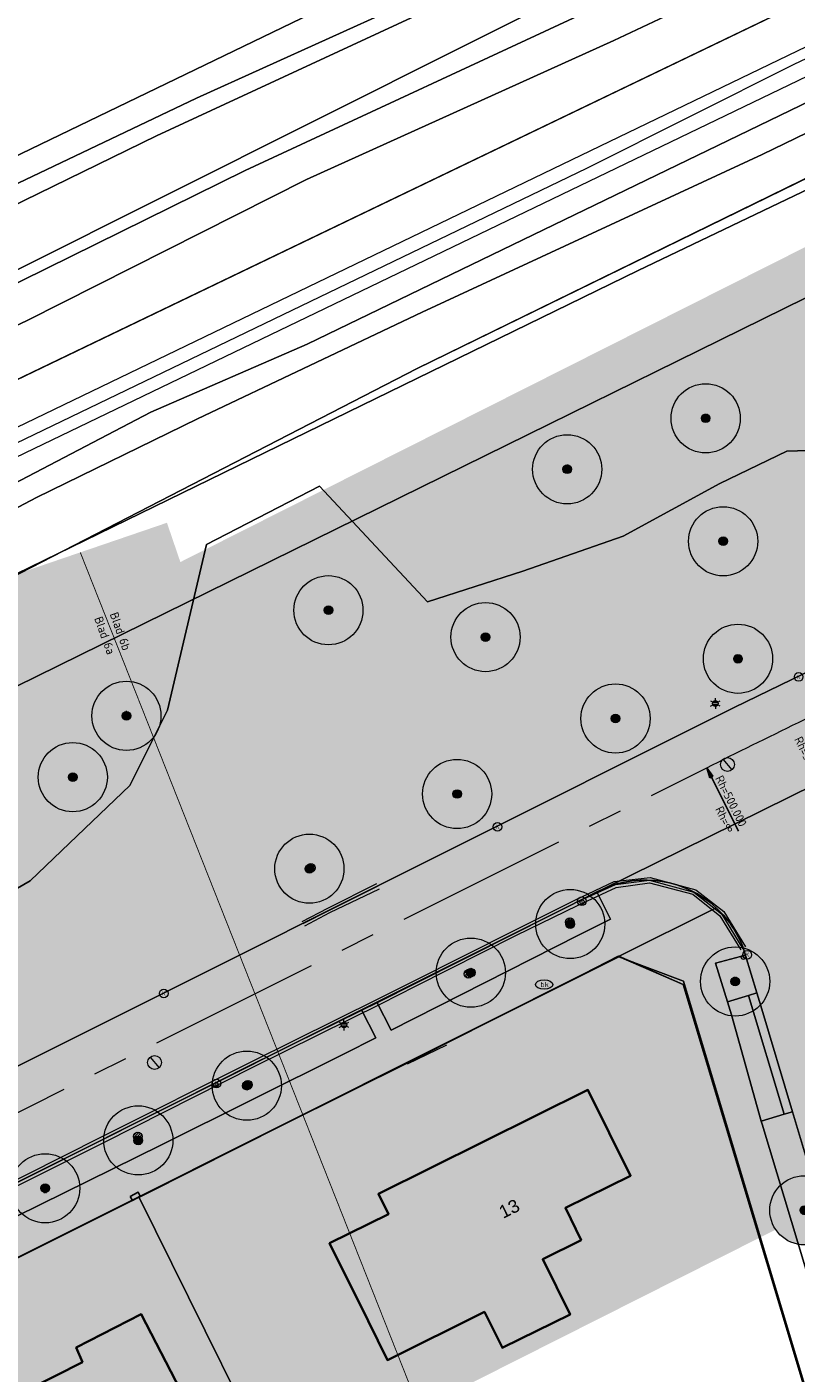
# Model space of a CAD drawing. Header units: metres. Extents: x 163543 to 168130, y 402678 to 405437.
# Tile 198 of 256: x 165277 to 165322, y 403759 to 403837. Entities that reach past the tile are written whole.
import ezdxf
from ezdxf.enums import TextEntityAlignment as Align

# ---------------------------------------------------------------- set-up
doc = ezdxf.new("R2010")
doc.units = ezdxf.units.M
doc.linetypes.add('X-CA190022.004-UO-ALM_Assen$0$AM-AS', pattern=[16, 10, -2, 2, -2])
doc.linetypes.add('X-CA190022.004-UO-TXT_Tekst 1op200$0$AL-TEKENBLADGRENS', pattern=[11.5, 2.5, -1.5, 1, -1.5, 1, -1.5, 2.5])
doc.layers.get('0').update_dxf_attribs({"lineweight": 25})
for name, color, linetype, lineweight in [('X-CA190022.004-UO-ALM_Assen$0$N-WE-AM-AS_WEG-G', 10, 'X-CA190022.004-UO-ALM_Assen$0$AM-AS', 25), ('X-CA190022.004-UO-ALM_Assen$0$N-WE-AM-TANGENTPUNT-T25', 7, 'Continuous', 25), ('X-CA190022.004-UO-BGT_Ondergrond$0$GE_203_VGOHaag_Lijn_GEM', 253, 'X-CA190022.004-UO-BGT_Ondergrond$0$Heg', 9), ('X-CA190022.004-UO-BGT_Ondergrond$0$GE_244_Taludlijn_Lijn_GEM', 253, 'Continuous', 9), ('X-CA190022.004-UO-BGT_Ondergrond$0$GE_251_SPRTrein_as_Lijn_GEM', 253, 'Continuous', 9), ('X-CA190022.004-UO-BGT_Ondergrond$0$GE_314_WGDRijbaanLokaleweg_Vlak_GEM', 253, 'Continuous', 9), ('X-CA190022.004-UO-BGT_Ondergrond$0$GE_317_WGDVoetpad_Vlak_GEM', 253, 'Continuous', 9), ('X-CA190022.004-UO-BGT_Ondergrond$0$GE_322_WGDInrit_Vlak_GEM', 253, 'Continuous', 9), ('X-CA190022.004-UO-BGT_Ondergrond$0$GE_367_OWGBerm_groenvoorziening_grasenk_GEM', 253, 'Continuous', 9), ('X-CA190022.004-UO-BGT_Ondergrond$0$GE_401_OTDErf_Vlak_GEM', 253, 'Continuous', 9), ('X-CA190022.004-UO-BGT_Ondergrond$0$GE_4502_GBKN_Huisnummer_Lijn_GEM', 7, 'Continuous', 9), ('X-CA190022.004-UO-BGT_Ondergrond$0$GE_476_BTDGraslandagrarisch_Vlak_GEM', 253, 'Continuous', 9), ('X-CA190022.004-UO-BGT_Ondergrond$0$GE_478_BTDGroenvoorziening_bosplantsoen_GEM', 253, 'Continuous', 9), ('X-CA190022.004-UO-BGT_Ondergrond$0$GE_504_WTDWaterloop_sloot_Vlak_GEM', 253, 'Continuous', 9), ('X-CA190022.004-UO-BGT_Ondergrond$0$GE_541_OWTOever_slootkant_Vlak_GEM', 253, 'Continuous', 9), ('X-CA190022.004-UO-BGT_Ondergrond$0$GE_601_PNDgrondvlakpand_Vlak_MV_GEM', 34, 'Continuous', 35), ('X-CA190022.004-UO-BGT_Ondergrond$0$GE_861_PALLichtmast_Punt_GEM', 253, 'Continuous', 9), ('X-CA190022.004-UO-BGT_Ondergrond$0$GE_882_PutBrandkraan_Punt_GEM', 253, 'Continuous', 9), ('X-CA190022.004-UO-DTM inmeting_v0.1$0$B-WE-GR-BOOM-S', 246, 'Continuous', 0), ('X-CA190022.004-UO-DTM inmeting_v0.1$0$B-WE-IE-TERREINAFSCHEIDING_KUNSTMATIG_MUUR-G', 246, 'X-CA190022.004-UO-DTM inmeting_v0.1$0$IE-TERREINAFSCHEIDING-KUNSTMATIG-DICHT', 0), ('X-CA190022.004-UO-DTM inmeting_v0.1$0$B-WE-KL-ET_LS_OV_KAST-S', 246, 'Continuous', 0), ('X-CA190022.004-UO-DTM inmeting_v0.1$0$B-WE-RI-HWA_KOLK-S', 246, 'Continuous', 0), ('X-CA190022.004-UO-DTM inmeting_v0.1$0$B-WE-VH-KANTOPSLUITING_ACHTERKANTBAND-G', 246, 'Continuous', 0), ('X-CA190022.004-UO-DTM inmeting_v0.1$0$B-WE-VH-KANTOPSLUITING_VOORKANTBAND-G', 246, 'Continuous', 0), ('X-CA190022.004-UO-DTM inmeting_v0.1$0$B-WE-VH-VERHARDING_ASFALT-G', 246, 'Continuous', 0), ('X-CA190022.004-UO-DWM_Beplanting$0$B-WE-GR-BOOM-S AFKOMSTIG UIT BGT', 252, 'Continuous', 0), ('X-CA190022.004-UO-KAD_Percelen$0$B-WE-KG-GRENS_PERCEEL-GV', 150, 'Continuous', 9), ('X-CA190022.004-UO-TXT_Tekst 1op200$0$BLADEN', 7, 'Continuous', 25), ('X-CA190022.004-UO-TXT_Tekst 1op200$0$X-XX-AL-TEKENBLADGRENS-G', 7, 'X-CA190022.004-UO-TXT_Tekst 1op200$0$AL-TEKENBLADGRENS', 35), ('X-CA190022.004-UO-WHM_Putten en kolken combi_v0.1$0$KOLK BGT', 251, 'Continuous', 0), ('X-CA190022.004-UO-WHM_Putten en kolken combi_v0.1$0$PUTRAND ONDERLEGGER GEMEENTE', 251, 'Continuous', 15)]:
    doc.layers.add(name, color=color, linetype=linetype, lineweight=lineweight)
doc.layers.add('X-CA190022.004-UO-DWM_Beplanting$0$B-WE-GR-BOOM-S AFKOMSTIG UIT BOMENBESTAND GEMEENTE', color=252, linetype='Continuous')
doc.layers.add('X-CA190022.004-UO-DWM_Beplanting$0$N-GV-GR-GRAS-A-200', color=7, linetype='Continuous')
doc.layers.add('X-CA190022.004-UO-TXT_Tekst 1op200$0$X-XX-AL-VERWIJZING-V', color=253, linetype='Continuous', lineweight=0, transparency=0.4)
doc.styles.add('X-CA190022.004-UO-ALM_Assen$0$NLCS-ISO', font='NLCS-ISO.ttf')
doc.styles.add('X-CA190022.004-UO-BGT_Ondergrond$0$BGT_NAR', font='arial.ttf', dxfattribs={"height": 1})
doc.styles.add('X-CA190022.004-UO-BGT_Ondergrond$0$NLCS-ISO', font='NLCS-ISO.ttf')
doc.styles.add('X-CA190022.004-UO-DTM inmeting_v0.1$0$ISOCPEUR 9 PT', font='isocpeur.ttf', dxfattribs={"height": 2.4402})
doc.styles.add('X-CA190022.004-UO-TXT_Tekst 1op200$0$NLCS-ISO-M200-T25', font='NLCS-ISO.ttf', dxfattribs={"height": 0.5})
doc.styles.add('X-CA190022.004-UO-WHM_Putten en kolken combi_v0.1$0$ISOCPEUR 9 PT', font='isocpeur.ttf', dxfattribs={"height": 2.4402})
doc.linetypes.add('X-CA190022.004-UO-BGT_Ondergrond$0$Heg', pattern='A,5,-1.5,[2,dgnlstyle-meierijstad.shx,S=0.007937,R=45,X=0,Y=0],-1.5', length=8)
doc.linetypes.add('X-CA190022.004-UO-DTM inmeting_v0.1$0$IE-TERREINAFSCHEIDING-KUNSTMATIG-DICHT', pattern='A,8,-1,[82,NLCS.SHX,S=0.75,R=90,X=0,Y=0],-1', length=10)

# ---------------------------------------------------------------- blocks, each defined once
blk = doc.blocks.new('X-CA190022.004-UO-BGT_Ondergrond$0$SKL-WATER_BRANDKRAAN_BRANDPUT-SO')
at = {"color": 0, "linetype": 'ByBlock', "lineweight": 18}
blk.add_ellipse((0, 0), major_axis=(2.5, 0), ratio=0.54, dxfattribs=at)
at = {"color": 0, "linetype": 'ByBlock', "lineweight": 18, "style": 'X-CA190022.004-UO-BGT_Ondergrond$0$NLCS-ISO'}
blk.add_text('bk', height=1.5, dxfattribs=at).set_placement((0.16, 0), align=Align.MIDDLE_CENTER)
blk = doc.blocks.new('X-CA190022.004-UO-BGT_Ondergrond$0$IMGEOBrandkraanput')
at = {"xscale": 5, "yscale": 5, "zscale": 5}
blk.add_blockref('X-CA190022.004-UO-BGT_Ondergrond$0$SKL-WATER_BRANDKRAAN_BRANDPUT-SO', (0, 0), dxfattribs=at)
blk = doc.blocks.new('X-CA190022.004-UO-BGT_Ondergrond$0$N-SIE-WEG_LICHTMAST-SO')
h = blk.add_hatch(color=256)
h.paths.add_polyline_path([(1.16, 0.5, 0.658505), (-1.16, 0.5)])
h.paths.add_polyline_path([(-1.16, -0.5, 0.658505), (1.16, -0.5)])
at = {"flags": 128}
for points in [[(-2.19, 1.27), (-1.1, 0.63)], [(-1.16, 0.5), (1.16, 0.5)], [(0, 1.27), (0, 2.53)], [(1.1, 0.63), (2.19, 1.27)], [(-2.19, -1.27), (-1.1, -0.63)], [(-1.16, -0.5), (1.16, -0.5)], [(0, -1.27), (0, -2.53)], [(2.19, -1.27), (1.1, -0.63)]]:
    blk.add_lwpolyline(points, dxfattribs=at)
at = {"ltscale": 0.5}
blk.add_circle((0, 0), 1.27, dxfattribs=at)
at = {"style": 'X-CA190022.004-UO-BGT_Ondergrond$0$NLCS-ISO'}
blk.add_attdef('TYPE', text='', height=1.8, dxfattribs=at).set_placement((0, 2.53), align=Align.BOTTOM_CENTER)
blk = doc.blocks.new('X-CA190022.004-UO-BGT_Ondergrond$0$IMGEOLichtmastpaal')
at = {"xscale": 5, "yscale": 5, "zscale": 5}
blk.add_blockref('X-CA190022.004-UO-BGT_Ondergrond$0$N-SIE-WEG_LICHTMAST-SO', (0, 6.4), dxfattribs=at)
blk = doc.blocks.new('X-CA190022.004-UO-DTM inmeting_v0.1$0$boom')
h = blk.add_hatch()
h.set_pattern_fill('ANSI31', color=256, scale=0.13)
h.paths.add_polyline_path([(-1, 0, 1), (1, 0, 1)])
blk.add_circle((0, 0), 1)
blk = doc.blocks.new('X-CA190022.004-UO-DTM inmeting_v0.1$0$kolk 1.03')
at = {"layer": 'X-CA190022.004-UO-DTM inmeting_v0.1$0$B-WE-RI-HWA_KOLK-S'}
blk.add_circle((0, 0), 0.25, dxfattribs=at)
at = {"layer": 'X-CA190022.004-UO-DTM inmeting_v0.1$0$B-WE-RI-HWA_KOLK-S', "insert": (0, 0), "char_height": 0.244, "attachment_point": 5, "style": 'X-CA190022.004-UO-DTM inmeting_v0.1$0$ISOCPEUR 9 PT'}
blk.add_mtext_dynamic_manual_height_columns('K', width=0.2523, gutter_width=12.2, heights=[0], dxfattribs=at)
blk = doc.blocks.new('X-CA190022.004-UO-DWM_Beplanting$0$SGR-BOOM_01-SO')
at = {"linetype": 'ByBlock', "lineweight": 18}
h = blk.add_hatch(color=0, dxfattribs=at)
h.dxf.hatch_style = 1
edge = h.paths.add_edge_path()
edge.add_arc((0, 0), 0.25, 0, 360)
at = {"color": 0, "linetype": 'ByBlock', "lineweight": 18}
for radius in [2, 0.25]:
    blk.add_circle((0, 0), radius, dxfattribs=at)
blk = doc.blocks.new('X-CA190022.004-UO-DWM_Beplanting$0$IMGEOBoom')
at = {"transparency": 33554457}
h = blk.add_hatch(color=256, dxfattribs=at)
h.dxf.hatch_style = 1
edge = h.paths.add_edge_path()
edge.add_arc((0, 0), 100, 0, 360)
edge = h.paths.add_edge_path(flags=17)
edge.add_arc((0, 0), 12.5, 0, 360)
h = blk.add_hatch()
h.set_pattern_fill('ANGLE', color=256)
h.set_pattern_definition([(0, (0, 0), (0, 6.985), [5.08, -1.905]), (90, (0, 0), (-6.985, 4e-16), [5.08, -1.905])])
edge = h.paths.add_edge_path(flags=17)
edge.add_arc((0, 0), 12.5, 0, 360)
at = {"layer": 'X-CA190022.004-UO-DWM_Beplanting$0$N-GV-GR-GRAS-A-200'}
h = blk.add_hatch(color=256, dxfattribs=at)
h.dxf.hatch_style = 1
edge = h.paths.add_edge_path(flags=17)
edge.add_arc((0, 0), 12.5, 0, 360)
at = {"xscale": 50, "yscale": 50, "zscale": 50}
blk.add_blockref('X-CA190022.004-UO-DWM_Beplanting$0$SGR-BOOM_01-SO', (0, 0), dxfattribs=at)
blk = doc.blocks.new('X-CA190022.004-UO-WHM_Putten en kolken combi_v0.1$0$IMGEOKolk')
blk.add_circle((0, 0), 0.25)
at = {"insert": (0, 0), "char_height": 0.244, "attachment_point": 5, "style": 'X-CA190022.004-UO-WHM_Putten en kolken combi_v0.1$0$ISOCPEUR 9 PT'}
blk.add_mtext_dynamic_manual_height_columns('K', width=0.25229, gutter_width=12.201, heights=[0], dxfattribs=at)
blk = doc.blocks.new('X-CA190022.004-UO-WHM_Putten en kolken combi_v0.1$0$B-SRI-PUT_BETON-SO')
at = {"flags": 128}
blk.add_lwpolyline([(-1.29, 1.53), (1.29, -1.53)], dxfattribs=at)
blk.add_circle((0, 0), 2)
blk = doc.blocks.new('X-CA190022.004-UO-ALM_Assen$0$SVH-RANDVERHARDING-SO')
at = {"color": 0}
for p, q in [((-0.6, 3.5), (0.6, 3.5)), ((0, 0), (-0.6, 3.5)), ((-0.4, 3.5), (0.4, 3.5)), ((0, 0.7), (-0.4, 3.5)), ((-0.2, 3.5), (0.2, 3.5)), ((0, 1.75), (-0.2, 3.5)), ((0.6, 3.5), (0, 0)), ((0.4, 3.5), (0, 0.7)), ((0.2, 3.5), (0, 1.75))]:
    blk.add_line(p, q, dxfattribs=at)

msp = doc.modelspace()

# ---------------------------------------------------------------- hatches: boundary and pattern name
at = {"layer": 'X-CA190022.004-UO-TXT_Tekst 1op200$0$X-XX-AL-VERWIJZING-V'}
h = msp.add_hatch(color=256, dxfattribs=at)
h.dxf.hatch_style = 1
h.paths.add_polyline_path([(165464.919, 403840.427), (165429.383, 403874.578), (165436.637, 403882.126), (165438.662, 403884.233), (165419.079, 403887.244), (165428.612, 403878.083), (165285.905, 403806.186), (165302.209, 403758.452)])
h = msp.add_hatch(color=256, dxfattribs=at)
h.dxf.hatch_style = 1
h.paths.add_polyline_path([(165302.209, 403758.452), (165298.044, 403756.354), (165275.564, 403800.976), (165285.905, 403806.186), (165285.128, 403808.459), (165201.445, 403779.876), (165209.977, 403755.179), (165220.83, 403721.042), (165305.15, 403749.843)])
h = msp.add_hatch(color=256, dxfattribs=at)
h.dxf.hatch_style = 1
h.paths.add_polyline_path([(165285.905, 403806.186), (165275.564, 403800.976), (165298.044, 403756.354), (165302.209, 403758.452)], flags=17)

# ---------------------------------------------------------------- linework, layer by layer
at = {"layer": 'X-CA190022.004-UO-ALM_Assen$0$N-WE-AM-AS_WEG-G', "linetype": 'X-CA190022.004-UO-ALM_Assen$0$AM-AS', "lineweight": 18, "flags": 128}
msp.add_lwpolyline([(163996.334, 403048.708), (164190.428, 403269.702, -0.042486), (164203.13, 403281.901, -0.059508), (164394.91, 403402.509, 0.004627), (164427.609, 403418.376, -0.157573), (164448.898, 403421.56, 0.154381), (164469.795, 403424.552), (164600.315, 403487.369, -0.209691), (164620.389, 403488.075, 0.209331), (164640.431, 403488.767), (164764.018, 403548.037, -0.149301), (164778.457, 403550.23, 0.1997), (164797.071, 403554.955), (164807.437, 403562.718, 0.087199), (164813.361, 403569.026, -0.136187), (164823.414, 403577.842), (165121.427, 403721.534), (165178.772, 403748.854, -0.027628), (165181.326, 403749.902), (165206.702, 403758.712, -0.228175), (165222.216, 403756.927, 0.262526), (165239.877, 403756.048), (165316.357, 403794.295, -0.002956), (165321.66, 403796.908), (165454.676, 403861.474, 0.23372), (165465.542, 403875.483), (165466.039, 403877.93, -0.138247), (165476.467, 403898.194), (165483.323, 403905.54), (165502.013, 403925.318, 0.002701), (165511.627, 403935.531), (165520.324, 403945.455), (165525.692, 403951.366), (165530.615, 403956.367, -0.067804), (165540.386, 403964.278), (165579.008, 403987.566, 0.233996), (165587.607, 404001.027, -0.257888), (165597.631, 404015.262), (165668.806, 404049.862, 0.124118), (165680.965, 404060.093), (165692.91, 404076.671, -0.330379), (165732.646, 404089.323, 0.184611), (165745.492, 404089.775), (165892.325, 404151.907, 0.025067), (165914.878, 404162.813, -0.010717), (165924.387, 404167.754), (166007.57, 404208.726, -0.019073), (166018.017, 404213.386, -0.104113), (166035.06, 404216.38), (166071.364, 404215.162, 0.120943), (166079.763, 404216.927), (166253.115, 404300.212, 0.13702), (166261.203, 404307.309, -0.137066), (166269.294, 404314.407), (166458.055, 404405.053, -0.054959), (166465.293, 404407.596), (166474.012, 404409.62, 0.055121), (166477.744, 404410.933), (166509.846, 404426.374, 0.067066), (166514.307, 404429.311, -0.067277), (166518.783, 404432.256), (166556.669, 404450.44, -0.017321), (166566.185, 404454.609, 0.016602), (166575.312, 404458.591), (166597.751, 404469.282, 0.132978), (166635.089, 404501.312, -0.040273), (166645.175, 404513.84), (166648.196, 404517.029, -0.072027), (166677.02, 404539.8), (166677.246, 404539.931, -0.089333), (166717.817, 404554.586), (166734.29, 404557.387, 0.162804), (166748.275, 404564.868, -0.09225), (166757.883, 404571.874), (166814.895, 404599.135, -0.032371), (166817.296, 404600.098), (166825.54, 404602.798, 0.083096), (166832.851, 404606.627, -0.051041), (166841.551, 404611.916), (166891.289, 404635.589, -0.108035), (166898.777, 404637.334), (166928.242, 404637.739, 0.209269), (166941.385, 404643.709, -0.026762), (166980.536, 404682.861, -0.026198), (167007.229, 404704.425, -0.019993), (167033.13, 404721.66), (167034.933, 404722.758, -0.028502), (167071.485, 404742.263), (167095.887, 404753.549, 0.061079), (167112.435, 404763.813, -0.01638), (167116.342, 404766.748), (167122.496, 404771.065, -0.093473), (167132.24, 404775.479), (167140.621, 404777.52, -0.056178), (167157.198, 404779.63), (167189.731, 404780.099, -0.091291), (167196.158, 404779.011), (167222.307, 404769.473, 0.203837), (167236.378, 404770.212, 0.017826), (167328.832, 404819.552), (167395.677, 404858.349, 0.031256), (167406.067, 404865.281), (167511.469, 404945.55)], format="xyb", dxfattribs=at)
at = {"layer": 'X-CA190022.004-UO-ALM_Assen$0$N-WE-AM-TANGENTPUNT-T25', "linetype": 'Continuous', "lineweight": 25}
msp.add_line((165316.357, 403794.295), (165318.191, 403790.628), dxfattribs=at)
at = {"layer": 'X-CA190022.004-UO-BGT_Ondergrond$0$GE_203_VGOHaag_Lijn_GEM'}
msp.add_line((165317.41, 403773.738), (165321.488, 403760.148), dxfattribs=at)
at = {"layer": 'X-CA190022.004-UO-BGT_Ondergrond$0$GE_244_Taludlijn_Lijn_GEM'}
for p, q in [((165207.914, 403783.806), (165464.701, 403907.211)), ((165299.601, 403817.378), (165326.253, 403830.4)), ((165272.912, 403803.643), (165299.601, 403817.378))]:
    msp.add_line(p, q, dxfattribs=at)
at = {"layer": 'X-CA190022.004-UO-BGT_Ondergrond$0$GE_251_SPRTrein_as_Lijn_GEM'}
for p, q in [((165206.967, 403780.505), (165459.506, 403902.202)), ((165207.634, 403779.154), (165460.152, 403900.711)), ((165321.41, 403834.969), (165403.135, 403874.178)), ((165309.412, 403828.969), (165321.41, 403834.969)), ((165199.759, 403776.134), (165309.412, 403828.969))]:
    msp.add_line(p, q, dxfattribs=at)
at = {"layer": 'X-CA190022.004-UO-BGT_Ondergrond$0$GE_314_WGDRijbaanLokaleweg_Vlak_GEM', "flags": 128}
for points in [[(165310.202, 403787.211), (165310.008, 403787.114), (165308.254, 403786.237), (165297.275, 403780.744), (165296.379, 403780.296), (165295.456, 403779.834), (165294.562, 403779.387), (165268.62, 403766.41), (165265.86, 403765.029), (165252.758, 403758.475), (165252.57, 403758.381), (165246.135, 403755.162), (165246.096, 403755.142), (165234.414, 403749.298), (165231.732, 403754.658), (165317.94, 403797.77), (165450.872, 403862.295)], [(165398.286, 403830.065), (165365.213, 403814.02), (165365.034, 403813.933), (165361.758, 403812.343), (165346.234, 403804.812), (165339.068, 403801.335), (165326.857, 403795.411), (165325.738, 403794.868), (165310.337, 403787.273)], [(165310.337, 403787.273), (165325.738, 403794.868)], [(165342.739, 403703.083), (165338.076, 403718.533), (165337.87, 403719.219), (165337.613, 403720.075), (165337.36, 403720.92), (165333.65, 403733.288), (165332.77, 403736.221), (165331.755, 403739.604), (165330.937, 403742.334), (165330.639, 403743.33), (165327.822, 403752.723), (165327.445, 403753.98), (165326.712, 403756.421), (165325.6, 403760.131), (165321.319, 403774.405), (165319.484, 403780.522), (165319.26, 403781.271), (165318.607, 403783.446), (165318.604, 403783.456), (165318.57, 403783.57)]]:
    msp.add_lwpolyline(points, dxfattribs=at)
at = {"layer": 'X-CA190022.004-UO-BGT_Ondergrond$0$GE_314_WGDRijbaanLokaleweg_Vlak_GEM'}
for centre, radius, start, end in [((165311.3, 403784.999), 2.469, 112.94364, 116.39115), ((165312.808, 403781.764), 6.038, 47.32644, 114.15404), ((165312.809, 403781.762), 6.038, 17.42141, 47.34903)]:
    msp.add_arc(centre, radius, start, end, dxfattribs=at)
at = {"layer": 'X-CA190022.004-UO-BGT_Ondergrond$0$GE_317_WGDVoetpad_Vlak_GEM', "flags": 128}
for points in [[(165255.308, 403799.755), (165284.196, 403814.846), (165293.243, 403818.777), (165325.329, 403834.292), (165343.545, 403843.011), (165368.435, 403854.932), (165391.509, 403867.064), (165412.295, 403876.591)], [(165355.936, 403847.398), (165319.561, 403829.744), (165299.899, 403820.627), (165286.904, 403814.465), (165277.579, 403809.919), (165256.652, 403798.902)], [(165311.26, 403783.38), (165232.28, 403743.86), (165231.613, 403742.426), (165230.174, 403745.282), (165230.407, 403745.399), (165246.853, 403753.629), (165253.583, 403756.826), (165266.686, 403763.376), (165269.392, 403764.902), (165284.767, 403772.478), (165295.378, 403777.758), (165297.216, 403778.68), (165296.379, 403780.296), (165297.275, 403780.744), (165298.095, 403779.125), (165308.944, 403784.612), (165310.791, 403785.546), (165310.008, 403787.114), (165310.202, 403787.211)], [(165316.9, 403786.203), (165311.26, 403783.38)], [(165335.691, 403712.833), (165333.72, 403719.38), (165321.488, 403760.148), (165317.41, 403773.738), (165315, 403781.77), (165311.26, 403783.38), (165316.9, 403786.203)], [(165318.57, 403783.57), (165318.604, 403783.456), (165316.866, 403782.996), (165317.56, 403780.761), (165317.792, 403780.015)], [(165317.792, 403780.015), (165319.507, 403773.859), (165319.56, 403773.685), (165323.8, 403759.607), (165324.995, 403755.881), (165325.766, 403753.438), (165327.445, 403753.98), (165327.822, 403752.723), (165326.161, 403752.182), (165328.915, 403742.772), (165330.639, 403743.33), (165330.937, 403742.334), (165329.202, 403741.814), (165330.02, 403739.084), (165331.119, 403735.726), (165331.993, 403732.733), (165335.59, 403720.413), (165337.36, 403720.92), (165337.613, 403720.075), (165337.87, 403719.219), (165338.076, 403718.533)]]:
    msp.add_lwpolyline(points, dxfattribs=at)
at = {"layer": 'X-CA190022.004-UO-BGT_Ondergrond$0$GE_317_WGDVoetpad_Vlak_GEM', "extrusion": (0, 0, -1)}
for centre, radius, start, end in [((-165312.808, 403781.764), 6.038, 65.84596, 132.67356), ((-165311.3, 403784.999), 2.469, 63.60885, 67.05636), ((-165312.809, 403781.762), 6.038, 132.65097, 162.57859)]:
    msp.add_arc(centre, radius, start, end, dxfattribs=at)
at = {"layer": 'X-CA190022.004-UO-BGT_Ondergrond$0$GE_322_WGDInrit_Vlak_GEM', "flags": 128}
for points in [[(165318.776, 403781.126), (165320.84, 403774.261), (165319.507, 403773.859), (165317.792, 403780.015), (165317.56, 403780.761), (165318.776, 403781.126)], [(165319.26, 403781.271), (165319.484, 403780.522), (165321.319, 403774.405), (165320.84, 403774.261), (165318.776, 403781.126), (165319.26, 403781.271)]]:
    msp.add_lwpolyline(points, dxfattribs=at)
at = {"layer": 'X-CA190022.004-UO-BGT_Ondergrond$0$GE_367_OWGBerm_groenvoorziening_grasenk_GEM', "flags": 128}
for points in [[(165293.243, 403818.777), (165284.196, 403814.846), (165255.308, 403799.755), (165247.366, 403795.437), (165241.242, 403792.881), (165230.972, 403787.816), (165218.964, 403782.861), (165213.949, 403780.601), (165208.313, 403777.778), (165207.932, 403778.55), (165207.634, 403779.154), (165206.967, 403780.505), (165206.793, 403780.855), (165205.831, 403782.805), (165207.914, 403783.806), (165464.701, 403907.211), (165473.164, 403911.845), (165493.413, 403921.777), (165496.769, 403924.303), (165499.833, 403927.674), (165503.305, 403931.968)], [(165503.305, 403931.968), (165499.833, 403927.674), (165496.769, 403924.303), (165493.413, 403921.777), (165473.164, 403911.845), (165464.701, 403907.211), (165207.914, 403783.806)], [(165466.261, 403885.063), (165462.062, 403883.216), (165460.702, 403891.202), (165460.119, 403894.625), (165460.137, 403897.876), (165460.145, 403899.354), (165448.387, 403893.737), (165436.153, 403888.417), (165412.295, 403876.591), (165391.509, 403867.064), (165368.435, 403854.932), (165343.545, 403843.011), (165325.329, 403834.292), (165293.243, 403818.777)], [(165197.254, 403821.698), (165200.178, 403812.3), (165202.253, 403806.54), (165204.579, 403801.607), (165207.277, 403797.733), (165209.875, 403795.641), (165214.29, 403793.861), (165215.899, 403793.522), (165217.266, 403793.138), (165220.866, 403793.814), (165231.133, 403797.735), (165240.381, 403802.413), (165253.267, 403808.932), (165277.035, 403820.147), (165293.207, 403828.305), (165310.981, 403836.343), (165327.383, 403844.066), (165341.931, 403851.497), (165357.167, 403858.964), (165371.599, 403866.37), (165386.338, 403873.467), (165396.217, 403878.581), (165405.934, 403882.882), (165418.322, 403889.087)], [(165432.514, 403881.549), (165392.748, 403863.197), (165360.157, 403846.345), (165326.253, 403830.4), (165299.601, 403817.378), (165272.912, 403803.643)], [(165256.652, 403798.902), (165277.579, 403809.919), (165286.904, 403814.465), (165299.899, 403820.627), (165319.561, 403829.744), (165355.936, 403847.398), (165374.417, 403856.853), (165398.279, 403868.914), (165413.3, 403875.583)], [(165271.154, 403784.275), (165277.219, 403787.746), (165279.936, 403790.354), (165282.987, 403793.266), (165285.159, 403797.624), (165287.413, 403807.194), (165293.963, 403810.581), (165300.198, 403803.883), (165305.718, 403805.652), (165311.517, 403807.677), (165317.122, 403810.72), (165320.992, 403812.602), (165325.931, 403812.759), (165328.541, 403813.833), (165336.393, 403821.14), (165351.727, 403824.887), (165354.835, 403826.928), (165362.934, 403836.714), (165366.44, 403840.952), (165368.637, 403837.257), (165400.555, 403852.843), (165402.624, 403854.155), (165406.946, 403859.353), (165420.653, 403866.529)], [(165458.165, 403865.835), (165453.492, 403863.567), (165450.872, 403862.295), (165317.94, 403797.77), (165231.732, 403754.658), (165230.844, 403754.214), (165229.928, 403753.755), (165229.746, 403753.668)], [(165308.944, 403784.612), (165298.095, 403779.125), (165297.275, 403780.744), (165308.254, 403786.237), (165310.008, 403787.114), (165310.791, 403785.546), (165308.944, 403784.612)], [(165318.607, 403783.446), (165319.26, 403781.271), (165318.776, 403781.126), (165317.56, 403780.761), (165316.866, 403782.996), (165318.604, 403783.456), (165318.607, 403783.446)], [(165295.378, 403777.758), (165284.767, 403772.478), (165269.392, 403764.902), (165268.848, 403765.965), (165268.62, 403766.41), (165294.562, 403779.387), (165295.456, 403779.834), (165296.379, 403780.296), (165297.216, 403778.68), (165295.378, 403777.758)], [(165321.319, 403774.405), (165325.6, 403760.131), (165325.12, 403759.991), (165323.8, 403759.607), (165319.56, 403773.685), (165319.507, 403773.859), (165320.84, 403774.261), (165321.319, 403774.405)]]:
    msp.add_lwpolyline(points, dxfattribs=at)
at = {"layer": 'X-CA190022.004-UO-BGT_Ondergrond$0$GE_401_OTDErf_Vlak_GEM', "flags": 128}
for points in [[(165321.488, 403760.148), (165333.72, 403719.38), (165331.74, 403715.59), (165245.34, 403687.81), (165242.22, 403689.18), (165240.728, 403695.474), (165236.109, 403714.964), (165230.28, 403739.56), (165231.613, 403742.426), (165232.28, 403743.86), (165311.26, 403783.38), (165315, 403781.77), (165317.41, 403773.738), (165321.488, 403760.148)], [(165296.76, 403762.32), (165294.54, 403766.8), (165297.94, 403768.48), (165297.36, 403769.65), (165309.48, 403775.67), (165311.95, 403770.7), (165308.18, 403768.84), (165309.09, 403766.98), (165306.87, 403765.88), (165308.45, 403762.68), (165304.57, 403760.77), (165304.532, 403760.751), (165303.498, 403762.833), (165297.887, 403760.046), (165296.76, 403762.32)], [(165276.919, 403749.391), (165275.12, 403752.85), (165272.81, 403757.29), (165273.39, 403757.59), (165273.85, 403756.7), (165280.24, 403759.93), (165279.88, 403760.77), (165283.64, 403762.7), (165285.93, 403758.26), (165286.302, 403757.54), (165287.655, 403758.244), (165291.278, 403751.279), (165285.884, 403748.474), (165283.599, 403752.865), (165276.919, 403749.391)]]:
    msp.add_lwpolyline(points, dxfattribs=at)
at = {"layer": 'X-CA190022.004-UO-BGT_Ondergrond$0$GE_476_BTDGraslandagrarisch_Vlak_GEM', "flags": 128}
msp.add_lwpolyline([(165408.775, 403891.707), (165406.69, 403890.801), (165394.485, 403884.69), (165390.939, 403883.016), (165387.312, 403881.515), (165374.571, 403875.575), (165365.565, 403871.303), (165355.289, 403865.97), (165342.528, 403859.177), (165332.496, 403854.409), (165317.735, 403847.756), (165302.189, 403839.958), (165286.839, 403833), (165270.313, 403825.141)], dxfattribs=at)
at = {"layer": 'X-CA190022.004-UO-BGT_Ondergrond$0$GE_478_BTDGroenvoorziening_bosplantsoen_GEM', "flags": 128}
for points in [[(165272.912, 403803.643), (165299.601, 403817.378), (165326.253, 403830.4), (165360.157, 403846.345), (165392.748, 403863.197), (165432.514, 403881.549)], [(165366.44, 403840.952), (165362.934, 403836.714), (165354.835, 403826.928), (165351.727, 403824.887), (165336.393, 403821.14), (165328.541, 403813.833), (165325.931, 403812.759), (165320.992, 403812.602), (165317.122, 403810.72), (165311.517, 403807.677), (165305.718, 403805.652), (165300.198, 403803.883), (165293.963, 403810.581), (165287.413, 403807.194), (165285.159, 403797.624), (165282.987, 403793.266), (165279.936, 403790.354), (165277.219, 403787.746), (165271.154, 403784.275)]]:
    msp.add_lwpolyline(points, dxfattribs=at)
at = {"layer": 'X-CA190022.004-UO-BGT_Ondergrond$0$GE_504_WTDWaterloop_sloot_Vlak_GEM', "flags": 128}
for points in [[(165197.383, 403838.449), (165201.642, 403827.735), (165204.951, 403817.636), (165209.399, 403805.955), (165211.911, 403801.66), (165213.317, 403800.413), (165214.511, 403799.743), (165217.322, 403799.28), (165218.276, 403799.21), (165219.449, 403799.478), (165224.209, 403801.476), (165252.205, 403814.913), (165268.282, 403822.912), (165284.53, 403830.827), (165302.427, 403839.131), (165317.766, 403846.622), (165333.626, 403854.136), (165349.516, 403861.577), (165368.563, 403870.62), (165389.757, 403880.801), (165394.37, 403883.117), (165410.855, 403890.87)], [(165411.186, 403887.025), (165399.808, 403881.291), (165396.322, 403879.788), (165383.527, 403873.709), (165367.811, 403866.078), (165350.751, 403857.664), (165331.238, 403848.312), (165310.504, 403838.499), (165289.65, 403828.833), (165269.493, 403818.897)]]:
    msp.add_lwpolyline(points, dxfattribs=at)
at = {"layer": 'X-CA190022.004-UO-BGT_Ondergrond$0$GE_541_OWTOever_slootkant_Vlak_GEM', "flags": 128}
for points in [[(165270.313, 403825.141), (165286.839, 403833), (165302.189, 403839.958), (165317.735, 403847.756), (165332.496, 403854.409), (165342.528, 403859.177), (165355.289, 403865.97), (165365.565, 403871.303), (165374.571, 403875.575), (165387.312, 403881.515), (165390.939, 403883.016), (165394.485, 403884.69), (165406.69, 403890.801), (165408.775, 403891.707)], [(165410.855, 403890.87), (165394.37, 403883.117), (165389.757, 403880.801), (165368.563, 403870.62), (165349.516, 403861.577), (165333.626, 403854.136), (165317.766, 403846.622), (165302.427, 403839.131), (165284.53, 403830.827), (165268.282, 403822.912), (165252.205, 403814.913), (165224.209, 403801.476), (165219.449, 403799.478), (165218.276, 403799.21), (165217.322, 403799.28), (165214.511, 403799.743), (165213.317, 403800.413), (165211.911, 403801.66), (165209.399, 403805.955), (165204.951, 403817.636), (165201.642, 403827.735), (165197.383, 403838.449)], [(165418.322, 403889.087), (165405.934, 403882.882), (165396.217, 403878.581), (165386.338, 403873.467), (165371.599, 403866.37), (165357.167, 403858.964), (165341.931, 403851.497), (165327.383, 403844.066), (165310.981, 403836.343), (165293.207, 403828.305), (165277.035, 403820.147), (165253.267, 403808.932), (165240.381, 403802.413), (165231.133, 403797.735), (165220.866, 403793.814), (165217.266, 403793.138), (165215.899, 403793.522), (165214.29, 403793.861), (165209.875, 403795.641), (165207.277, 403797.733), (165204.579, 403801.607), (165202.253, 403806.54), (165200.178, 403812.3), (165197.254, 403821.698)], [(165269.493, 403818.897), (165289.65, 403828.833), (165310.504, 403838.499), (165331.238, 403848.312), (165350.751, 403857.664), (165367.811, 403866.078), (165383.527, 403873.709), (165396.322, 403879.788), (165399.808, 403881.291), (165411.186, 403887.025)]]:
    msp.add_lwpolyline(points, dxfattribs=at)
at = {"layer": 'X-CA190022.004-UO-BGT_Ondergrond$0$GE_601_PNDgrondvlakpand_Vlak_MV_GEM', "flags": 128}
for points in [[(165296.76, 403762.32), (165294.54, 403766.8), (165297.94, 403768.48), (165297.36, 403769.65), (165309.48, 403775.67), (165311.95, 403770.7), (165308.18, 403768.84), (165309.09, 403766.98), (165306.87, 403765.88), (165308.45, 403762.68), (165304.57, 403760.77), (165304.532, 403760.751), (165303.498, 403762.833), (165297.887, 403760.046), (165296.76, 403762.32)], [(165286.302, 403757.54), (165287.655, 403758.244), (165291.278, 403751.279), (165285.884, 403748.474), (165283.599, 403752.865), (165276.919, 403749.391), (165275.12, 403752.85), (165272.81, 403757.29), (165273.39, 403757.59), (165273.85, 403756.7), (165280.24, 403759.93), (165279.88, 403760.77), (165283.64, 403762.7), (165285.93, 403758.26), (165286.302, 403757.54)]]:
    msp.add_lwpolyline(points, dxfattribs=at)
at = {"layer": 'X-CA190022.004-UO-DTM inmeting_v0.1$0$B-WE-IE-TERREINAFSCHEIDING_KUNSTMATIG_MUUR-G'}
msp.add_line((165299.05, 403777.174, 9.076), (165301.314, 403778.276, 9.115), dxfattribs=at)
at = {"layer": 'X-CA190022.004-UO-DTM inmeting_v0.1$0$B-WE-KL-ET_LS_OV_KAST-S', "linetype": 'ByBlock', "lineweight": -2}
msp.add_polyline3d([(165282.993, 403769.504, 9.002), (165283.468, 403769.752, 9.025), (165283.585, 403769.524, 9.028), (165283.136, 403769.273, 9.042)], close=True, dxfattribs=at)
at = {"layer": 'X-CA190022.004-UO-DTM inmeting_v0.1$0$B-WE-VH-KANTOPSLUITING_ACHTERKANTBAND-G'}
for points in [[(165255.91, 403759.813, 8.985), (165263.327, 403763.55, 8.957), (165265.32, 403764.504, 8.958), (165265.427, 403764.188, 8.948), (165267.076, 403765.07, 8.919), (165268.833, 403765.974, 8.932), (165268.728, 403766.224, 8.959), (165272.746, 403768.264, 8.986), (165281.519, 403772.644, 8.966), (165290.173, 403777.029, 9.018), (165297.545, 403780.668, 8.986), (165299.517, 403781.674, 8.985), (165305.322, 403784.587, 8.98), (165308.912, 403786.349, 8.968), (165311.116, 403787.374, 8.955), (165313.053, 403787.646, 8.947), (165315.561, 403786.975, 8.917), (165317.112, 403785.727, 8.96), (165318.325, 403783.764, 8.946)], [(165292.952, 403785.399, 8.984), (165294.444, 403786.166, 8.983), (165297.264, 403787.605, 8.973)]]:
    msp.add_polyline3d(points, dxfattribs=at)
at = {"layer": 'X-CA190022.004-UO-DTM inmeting_v0.1$0$B-WE-VH-KANTOPSLUITING_VOORKANTBAND-G'}
for points in [[(165255.829, 403760.003, 8.9), (165263.263, 403763.692, 8.863), (165265.255, 403764.68, 8.83), (165266.891, 403765.483, 8.855), (165268.651, 403766.392, 8.856), (165272.645, 403768.402, 8.864), (165281.422, 403772.795, 8.862), (165290.094, 403777.167, 8.897), (165297.462, 403780.807, 8.89), (165299.448, 403781.802, 8.883), (165305.269, 403784.735, 8.863), (165308.826, 403786.524, 8.845), (165311.074, 403787.542, 8.864), (165313.053, 403787.787, 8.858), (165315.616, 403787.099, 8.849), (165317.21, 403785.85, 8.846), (165318.447, 403783.833, 8.834)], [(165293.013, 403785.291, 8.858), (165294.492, 403786.049, 8.844), (165297.345, 403787.465, 8.858)], [(165266.528, 403761.231, 8.956), (165266.647, 403760.985, 8.947), (165267.968, 403761.665, 8.999), (165269.049, 403762.213, 9.025), (165270.122, 403762.746, 9.023), (165274.352, 403764.888, 9.034), (165283.136, 403769.273, 9.042), (165283.934, 403769.652, 9.027), (165291.897, 403773.671, 8.999), (165299.255, 403777.332, 8.956), (165301.292, 403778.369, 9.012), (165307.208, 403781.334, 9.018), (165311.256, 403783.426, 9.038), (165314.982, 403781.776, 9.028)]]:
    msp.add_polyline3d(points, dxfattribs=at)
at = {"layer": 'X-CA190022.004-UO-DTM inmeting_v0.1$0$B-WE-VH-VERHARDING_ASFALT-G'}
for points in [[(165255.763, 403760.148, 8.918), (165263.188, 403763.831, 8.891), (165265.153, 403764.846, 8.874), (165266.822, 403765.682, 8.881), (165268.608, 403766.566, 8.895), (165272.563, 403768.542, 8.898), (165281.341, 403772.953, 8.909), (165290.036, 403777.307, 8.922), (165297.396, 403780.956, 8.913), (165299.345, 403781.93, 8.924), (165305.217, 403784.88, 8.891), (165308.765, 403786.662, 8.901), (165311.002, 403787.717, 8.895), (165313.09, 403787.944, 8.888), (165315.726, 403787.231, 8.88), (165317.342, 403785.975, 8.896), (165318.605, 403783.931, 8.894)], [(165293.11, 403785.158, 8.894), (165294.546, 403785.915, 8.89), (165297.423, 403787.296, 8.887)]]:
    msp.add_polyline3d(points, dxfattribs=at)
at = {"layer": 'X-CA190022.004-UO-KAD_Percelen$0$B-WE-KG-GRENS_PERCEEL-GV', "flags": 128}
for points in [[(165235.09, 403972.87), (165235.48, 403970.98), (165224.8, 403961.76), (165163.18, 403968.04), (165128.08, 403946.12), (165189.77, 403851.96), (165196.73, 403847.93), (165211.94, 403806.63), (165215.14, 403802.41), (165220.21, 403802.55), (165323.1, 403852.205), (165302.032, 403912.162), (165301.54, 403912.16), (165294.09, 403915.29), (165292.14, 403917.077), (165285.14, 403923.49), (165257.54, 403955.9), (165250.16, 403971.34)], [(165198.984, 403783.721), (165203.794, 403770.499), (165219.371, 403778.022), (165261.19, 403798.093), (165312.395, 403823.042), (165377.01, 403853.973), (165439.548, 403884.215), (165525.447, 403925.461), (165513.006, 403935.006), (165505.996, 403931.629), (165504.764, 403934.187), (165372.327, 403871.117), (165276.3, 403823), (165276.248, 403824.924), (165211.72, 403793.834), (165208.803, 403792.162), (165203.98, 403789.794), (165205.414, 403786.827)], [(165206.02, 403764.38), (165414.648, 403867.011), (165488.008, 403902.301), (165500.095, 403908.046), (165516.162, 403915.666), (165529.8, 403922.245), (165525.447, 403925.461), (165439.548, 403884.215), (165377.01, 403853.973), (165312.395, 403823.042), (165261.19, 403798.093), (165219.371, 403778.022), (165203.794, 403770.499)], [(165230.28, 403739.56), (165232.28, 403743.86), (165251.07, 403753.264), (165267.503, 403761.486), (165271.141, 403763.316), (165283.496, 403769.48), (165311.272, 403783.36), (165315.012, 403781.951), (165321.996, 403758.687), (165327.964, 403738.569), (165333.72, 403719.38), (165331.74, 403715.59), (165312.738, 403709.479), (165306.131, 403707.316), (165287.304, 403701.29), (165268.089, 403695.123), (165245.34, 403687.81), (165242.22, 403689.18), (165236.2, 403714.576)], [(165293.089, 403750.131), (165307.88, 403754.42), (165312.67, 403755.86), (165321.996, 403758.687), (165315.012, 403781.951), (165311.272, 403783.36), (165283.496, 403769.48)], [(165293.089, 403750.131), (165283.496, 403769.48), (165271.141, 403763.316), (165267.503, 403761.486), (165281.525, 403733.066), (165296.156, 403740.08)]]:
    msp.add_lwpolyline(points, close=True, dxfattribs=at)
for points in [[(165196.7, 403790), (165276.2, 403826.7), (165276.248, 403824.924), (165276.3, 403823), (165372.327, 403871.117), (165507.8, 403939), (165504.3, 403942.15), (165497.079, 403937.449), (165489.46, 403932.49), (165323.1, 403852.205), (165220.21, 403802.55), (165215.14, 403802.41), (165211.94, 403806.63), (165196.73, 403847.93)], [(165351.9, 403704.52), (165346.422, 403722.843), (165341.778, 403738.226), (165339.715, 403744.989), (165335.033, 403760.58), (165333.667, 403765.189), (165326.91, 403787.77), (165328.86, 403792.06), (165344.837, 403799.606), (165350.46, 403802.354), (165355.726, 403804.927), (165366.642, 403810.195), (165383.276, 403818.291), (165411.563, 403832.058), (165422.405, 403837.322), (165432.29, 403842.158), (165414.648, 403867.011), (165206.02, 403764.38), (165209.499, 403754.807), (165213.209, 403743.079), (165216.538, 403731.109), (165219.578, 403719.089), (165228.485, 403680.885)]]:
    msp.add_lwpolyline(points, dxfattribs=at)
at = {"layer": 'X-CA190022.004-UO-TXT_Tekst 1op200$0$X-XX-AL-TEKENBLADGRENS-G', "const_width": 0.05, "flags": 128}
msp.add_lwpolyline([(165280.114, 403806.746), (165302.941, 403749.089)], dxfattribs=at)

# ---------------------------------------------------------------- block references
at = {"layer": 'X-CA190022.004-UO-ALM_Assen$0$N-WE-AM-TANGENTPUNT-T25', "linetype": 'Continuous', "lineweight": 25, "extrusion": (5.4776e-17, -1.09532e-16, -1), "xscale": 0.1714285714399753, "yscale": 0.1714285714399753, "zscale": 0.1714285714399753, "rotation": 153.4306953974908}
msp.add_blockref('X-CA190022.004-UO-ALM_Assen$0$SVH-RANDVERHARDING-SO', (-165316.357, 403794.295), dxfattribs=at)
at = {"layer": 'X-CA190022.004-UO-BGT_Ondergrond$0$GE_861_PALLichtmast_Punt_GEM', "xscale": 0.025, "yscale": 0.025, "zscale": 0.025}
for p in [(165316.856, 403797.85), (165295.37, 403779.266)]:
    msp.add_blockref('X-CA190022.004-UO-BGT_Ondergrond$0$IMGEOLichtmastpaal', p, dxfattribs=at)
at = {"layer": 'X-CA190022.004-UO-BGT_Ondergrond$0$GE_882_PutBrandkraan_Punt_GEM', "xscale": 0.04, "yscale": 0.04, "zscale": 0.02}
msp.add_blockref('X-CA190022.004-UO-BGT_Ondergrond$0$IMGEOBrandkraanput', (165306.947, 403781.759), dxfattribs=at)
at = {"layer": 'X-CA190022.004-UO-DTM inmeting_v0.1$0$B-WE-GR-BOOM-S', "linetype": 'ByBlock', "lineweight": -2, "xscale": 0.25, "yscale": 0.25, "zscale": 0.25}
for p in [(165293.453, 403788.501, 9.054), (165308.445, 403785.365), (165302.579, 403782.377), (165289.816, 403775.967), (165283.438, 403772.978)]:
    msp.add_blockref('X-CA190022.004-UO-DTM inmeting_v0.1$0$boom', p, dxfattribs=at)
at = {"layer": 'X-CA190022.004-UO-DTM inmeting_v0.1$0$B-WE-RI-HWA_KOLK-S', "linetype": 'ByBlock', "lineweight": -2, "xscale": 0.5, "yscale": 0.5, "zscale": 0.5}
for p in [(165309.149, 403786.527, 8.963), (165318.48, 403783.334, 8.951), (165287.969, 403775.966, 8.981)]:
    msp.add_blockref('X-CA190022.004-UO-DTM inmeting_v0.1$0$kolk 1.03', p, dxfattribs=at)
at = {"layer": 'X-CA190022.004-UO-DWM_Beplanting$0$B-WE-GR-BOOM-S AFKOMSTIG UIT BGT', "xscale": 0.02, "yscale": 0.02, "zscale": 0.02}
for p in [(165316.296, 403814.497), (165317.307, 403807.389), (165294.469, 403803.4), (165303.559, 403801.848), (165318.166, 403800.596), (165282.783, 403797.295), (165311.08, 403797.14), (165279.679, 403793.749), (165301.916, 403792.776), (165293.368, 403788.455), (165308.462, 403785.256), (165302.71, 403782.446), (165318.001, 403781.937), (165289.748, 403775.911), (165283.47, 403772.748), (165278.081, 403769.98), (165322.006, 403768.708)]:
    msp.add_blockref('X-CA190022.004-UO-DWM_Beplanting$0$IMGEOBoom', p, dxfattribs=at)
at = {"layer": 'X-CA190022.004-UO-DWM_Beplanting$0$B-WE-GR-BOOM-S AFKOMSTIG UIT BOMENBESTAND GEMEENTE', "xscale": 0.02, "yscale": 0.02, "zscale": 0.02}
for p in [(165316.296, 403814.497), (165308.284, 403811.549), (165317.307, 403807.389), (165294.469, 403803.4), (165303.559, 403801.848), (165318.166, 403800.596), (165282.783, 403797.295), (165311.08, 403797.14), (165279.679, 403793.749), (165301.916, 403792.776), (165293.368, 403788.455), (165308.462, 403785.256), (165302.71, 403782.446), (165318.001, 403781.937), (165289.748, 403775.911), (165283.47, 403772.748), (165322.006, 403768.708)]:
    msp.add_blockref('X-CA190022.004-UO-DWM_Beplanting$0$IMGEOBoom', p, dxfattribs=at)
at = {"layer": 'X-CA190022.004-UO-WHM_Putten en kolken combi_v0.1$0$KOLK BGT', "zscale": 0.5}
for p in [(165321.676, 403799.542), (165304.258, 403790.877), (165309.127, 403786.571), (165318.705, 403783.483), (165284.939, 403781.247), (165287.993, 403776.037)]:
    msp.add_blockref('X-CA190022.004-UO-WHM_Putten en kolken combi_v0.1$0$IMGEOKolk', p, dxfattribs=at)
at = {"layer": 'X-CA190022.004-UO-WHM_Putten en kolken combi_v0.1$0$PUTRAND ONDERLEGGER GEMEENTE', "xscale": 0.2, "yscale": 0.2, "zscale": 0.2}
for p in [(165317.555, 403794.479), (165284.412, 403777.253)]:
    msp.add_blockref('X-CA190022.004-UO-WHM_Putten en kolken combi_v0.1$0$B-SRI-PUT_BETON-SO', p, dxfattribs=at)

# ---------------------------------------------------------------- texts
at = {"layer": 'X-CA190022.004-UO-ALM_Assen$0$N-WE-AM-TANGENTPUNT-T25', "linetype": 'Continuous', "lineweight": 25, "char_height": 0.5, "attachment_point": 3, "style": 'X-CA190022.004-UO-ALM_Assen$0$NLCS-ISO'}
for s, insert, rotation in [('Rh=500.000', (165323.25, 403793.289), 295.89187), ('Rh=500.000', (165318.705, 403791.053), 296.5693), ('Rh=∞', (165317.99, 403790.695), 296.5693)]:
    msp.add_mtext(s, dxfattribs=dict(at, insert=insert, rotation=rotation))
at = {"layer": 'X-CA190022.004-UO-BGT_Ondergrond$0$GE_4502_GBKN_Huisnummer_Lijn_GEM', "style": 'X-CA190022.004-UO-BGT_Ondergrond$0$BGT_NAR'}
msp.add_text('13', height=0.75, rotation=26.4, dxfattribs=at).set_placement((165304.931, 403768.803), align=Align.MIDDLE_CENTER)
at = {"layer": 'X-CA190022.004-UO-TXT_Tekst 1op200$0$BLADEN', "char_height": 0.5, "attachment_point": 4, "rotation": 289.69156, "style": 'X-CA190022.004-UO-TXT_Tekst 1op200$0$NLCS-ISO-M200-T25'}
for s, width, insert in [('Blad 6a', 2.36936, (165281.148, 403803.011)), ('Blad 6b', 2.34944, (165282.046, 403803.26))]:
    msp.add_mtext_dynamic_manual_height_columns(s, width=width, gutter_width=8.75, heights=[0], dxfattribs=dict(at, insert=insert))

doc.saveas('drawing.dxf')
